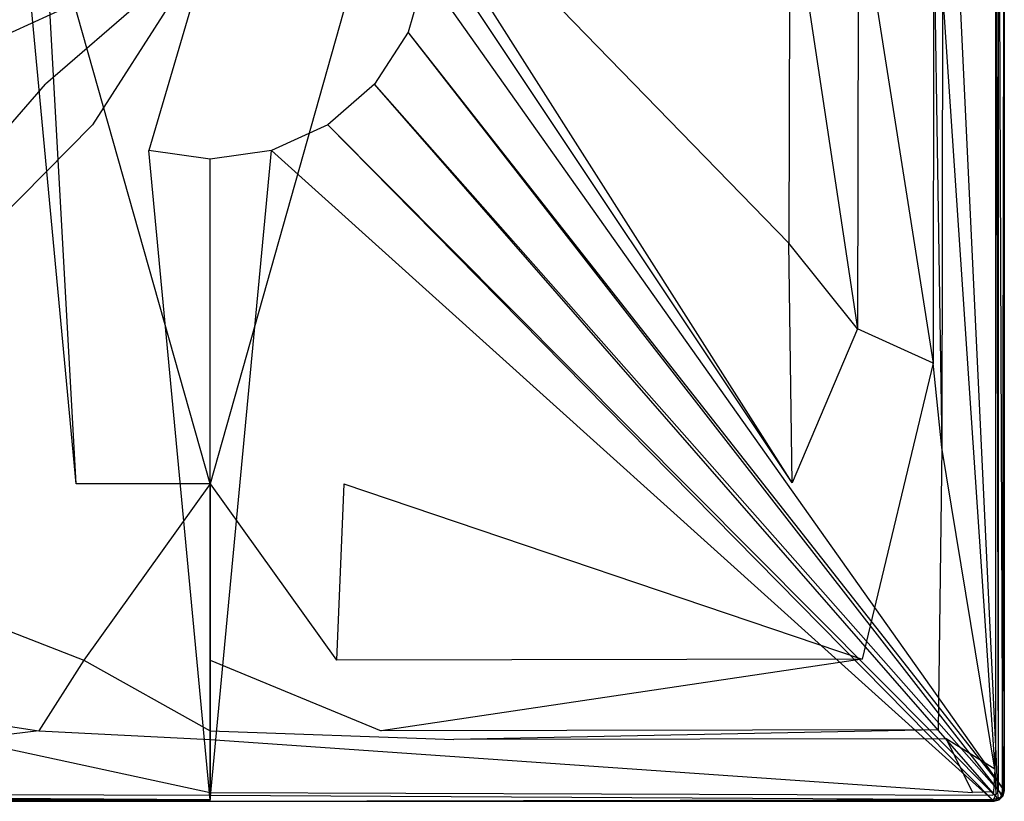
# Model space of a CAD drawing. Extents: x 0 to 0.9, y -0.7 to 0.
# Tile 2 of 7: x 0.342 to 0.9, y -0.7 to -0.257. Entities that reach past the tile are written whole.
import ezdxf

# ---------------------------------------------------------------- set-up
doc = ezdxf.new("R2010")
doc.units = 0
doc.layers.add('L0_WANNE_N_UDA9070ARA215V___0__', color=7, linetype='CONTINUOUS')

msp = doc.modelspace()

# ---------------------------------------------------------------- linework, layer by layer
at = {"layer": 'L0_WANNE_N_UDA9070ARA215V___0__', "color": 8}
for points, invisible_edges in [([(0.896499, -0.011233, 0.015), (0.898962, -0.693866, 0.013975), (0.898962, -0.010913, 0.013975), (0.896499, -0.011233, 0.015)], 14), ([(0.9, -0.010778, 0.0115), (0.898962, -0.693866, 0.013975), (0.9, -0.694002, 0.0115), (0.9, -0.010778, 0.0115)], 13), ([(0.898962, -0.693866, 0.013975), (0.9, -0.010778, 0.0115), (0.898962, -0.010913, 0.013975), (0.898962, -0.693866, 0.013975)], 14), ([(0.9, -0.694002), (0.899501, -0.011173), (0.9, -0.010778), (0.9, -0.694002)], 14), ([(0.9, -0.010778), (0.9, -0.694002, 0.000751), (0.9, -0.694002), (0.9, -0.010778)], 13), ([(0.9, -0.694002, 0.000751), (0.9, -0.010778), (0.9, -0.010778, 0.000751), (0.9, -0.694002, 0.000751)], 14), ([(0.9, -0.694002, 0.000751), (0.9, -0.010778, 0.01035), (0.9, -0.694002, 0.01035), (0.9, -0.694002, 0.000751)], 13), ([(0.9, -0.010778, 0.01035), (0.9, -0.694002, 0.000751), (0.9, -0.010778, 0.000751), (0.9, -0.010778, 0.01035)], 14), ([(0.9, -0.694002, 0.01035), (0.9, -0.010778, 0.0115), (0.9, -0.694002, 0.0115), (0.9, -0.694002, 0.01035)], 13), ([(0.9, -0.010778, 0.0115), (0.9, -0.694002, 0.01035), (0.9, -0.010778, 0.01035), (0.9, -0.010778, 0.0115)], 14), ([(0.899483, -0.693051), (0.57205, -0.230584), (0.899501, -0.011173), (0.899483, -0.693051)], 14), ([(0.86506, -0.043598, 0.015), (0.89508, -0.668877, 0.015), (0.89508, -0.012611, 0.015), (0.86506, -0.043598, 0.015)], 14), ([(0.89508, -0.012611, 0.015), (0.896499, -0.693542, 0.015), (0.896499, -0.011233, 0.015), (0.89508, -0.012611, 0.015)], 14), ([(0.896499, -0.693542, 0.015), (0.89508, -0.012611, 0.015), (0.89508, -0.668877, 0.015), (0.896499, -0.693542, 0.015)], 13), ([(0.898962, -0.693866, 0.013975), (0.896499, -0.011233, 0.015), (0.896499, -0.693542, 0.015), (0.898962, -0.693866, 0.013975)], 13), ([(0.899501, -0.011173), (0.9, -0.694002), (0.899483, -0.693051), (0.899501, -0.011173)], 13), ([(0.89508, -0.668877, 0.015), (0.86506, -0.043598, 0.015), (0.86506, -0.242306, 0.015), (0.89508, -0.668877, 0.015)], 13), ([(0.777983, -0.383746, 0.013404), (0.559979, -0.159683, 0.006596), (0.559331, -0.172726, 0.006611), (0.777983, -0.383746, 0.013404)], 14), ([(0.778407, -0.177769, 0.0134), (0.559979, -0.159683, 0.006596), (0.777983, -0.383746, 0.013404), (0.778407, -0.177769, 0.0134)], 14), ([(0.342704, -0.185797, 0.006629), (0.340669, -0.172726, 0.006611), (0.120253, -0.519649, 0.013408), (0.342704, -0.185797, 0.006629)], 14), ([(0.779747, -0.519649, 0.013408), (0.559331, -0.172726, 0.006611), (0.557296, -0.185797, 0.006629), (0.779747, -0.519649, 0.013408)], 14), ([(0.779747, -0.519649, 0.013408), (0.777983, -0.383746, 0.013404), (0.559331, -0.172726, 0.006611), (0.779747, -0.519649, 0.013408)], 14), ([(0.816865, -0.432365, 0.014969), (0.778407, -0.177769, 0.0134), (0.777983, -0.383746, 0.013404), (0.816865, -0.432365, 0.014969)], 13), ([(0.778407, -0.177769, 0.0134), (0.816865, -0.432365, 0.014969), (0.817237, -0.181936, 0.014968), (0.778407, -0.177769, 0.0134)], 14), ([(0.859628, -0.451864, 0.015), (0.817237, -0.181936, 0.014968), (0.816865, -0.432365, 0.014969), (0.859628, -0.451864, 0.015)], 13), ([(0.817237, -0.181936, 0.014968), (0.859628, -0.451864, 0.015), (0.859989, -0.204348, 0.015), (0.817237, -0.181936, 0.014968)], 14), ([(0.374141, -0.520127, 0.013423), (0.342704, -0.185797, 0.006629), (0.120253, -0.519649, 0.013408), (0.374141, -0.520127, 0.013423)], 14), ([(0.374141, -0.520127, 0.013423), (0.355549, -0.186319, 0.0067), (0.342704, -0.185797, 0.006629), (0.374141, -0.520127, 0.013423)], 14), ([(0.45, -0.520127, 0.013404), (0.355549, -0.186319, 0.0067), (0.374141, -0.520127, 0.013423), (0.45, -0.520127, 0.013404)], 14), ([(0.45, -0.186319, 0.006626), (0.355549, -0.186319, 0.0067), (0.45, -0.520127, 0.013404), (0.45, -0.186319, 0.006626)], 14), ([(0.544451, -0.186319, 0.0067), (0.45, -0.186319, 0.006626), (0.45, -0.520127, 0.013404), (0.544451, -0.186319, 0.0067)], 14), ([(0.544451, -0.186319, 0.0067), (0.45, -0.520127, 0.013404), (0.525859, -0.520127, 0.013423), (0.544451, -0.186319, 0.0067)], 14), ([(0.557296, -0.185797, 0.006629), (0.544451, -0.186319, 0.0067), (0.525859, -0.520127, 0.013423), (0.557296, -0.185797, 0.006629)], 14), ([(0.779747, -0.519649, 0.013408), (0.557296, -0.185797, 0.006629), (0.525859, -0.520127, 0.013423), (0.779747, -0.519649, 0.013408)], 14), ([(0.864687, -0.499505, 0.015), (0.859989, -0.204348, 0.015), (0.859628, -0.451864, 0.015), (0.864687, -0.499505, 0.015)], 13), ([(0.859989, -0.204348, 0.015), (0.864687, -0.499505, 0.015), (0.86506, -0.242306, 0.015), (0.859989, -0.204348, 0.015)], 14), ([(0.45, -0.213047), (0.337838, -0.264238), (0.32795, -0.230584), (0.45, -0.213047)], 14), ([(0.45, -0.213047), (0.356812, -0.293744), (0.337838, -0.264238), (0.45, -0.213047)], 14), ([(0.45, -0.213047), (0.383336, -0.316713), (0.356812, -0.293744), (0.45, -0.213047)], 14), ([(0.45, -0.213047), (0.415261, -0.331283), (0.383336, -0.316713), (0.45, -0.213047)], 14), ([(0.45, -0.336275), (0.415261, -0.331283), (0.45, -0.213047), (0.45, -0.336275)], 14), ([(0.57205, -0.230584), (0.562162, -0.264238), (0.45, -0.213047), (0.57205, -0.230584)], 14), ([(0.484739, -0.331283), (0.45, -0.336275), (0.45, -0.213047), (0.484739, -0.331283)], 14), ([(0.562162, -0.264238), (0.543188, -0.293744), (0.45, -0.213047), (0.562162, -0.264238)], 14), ([(0.543188, -0.293744), (0.516664, -0.316713), (0.45, -0.213047), (0.543188, -0.293744)], 14), ([(0.516664, -0.316713), (0.484739, -0.331283), (0.45, -0.213047), (0.516664, -0.316713)], 14), ([(0.57205, -0.230584), (0.899483, -0.693051), (0.562162, -0.264238), (0.57205, -0.230584)], 13), ([(0.894641, -0.681853, 0.015), (0.86506, -0.242306, 0.015), (0.864687, -0.499505, 0.015), (0.894641, -0.681853, 0.015)], 13), ([(0.86506, -0.242306, 0.015), (0.894641, -0.681853, 0.015), (0.89508, -0.668877, 0.015), (0.86506, -0.242306, 0.015)], 14), ([(0.001354, -0.696098), (0.337838, -0.264238), (0.356812, -0.293744), (0.001354, -0.696098)], 14), ([(0.562162, -0.264238), (0.898646, -0.696098), (0.543188, -0.293744), (0.562162, -0.264238)], 13), ([(0.898646, -0.696098), (0.562162, -0.264238), (0.899483, -0.693051), (0.898646, -0.696098)], 14), ([(0.356812, -0.293744), (0.003594, -0.698331), (0.001354, -0.696098), (0.356812, -0.293744)], 13), ([(0.003594, -0.698331), (0.356812, -0.293744), (0.383336, -0.316713), (0.003594, -0.698331)], 14), ([(0.543188, -0.293744), (0.896406, -0.698331), (0.516664, -0.316713), (0.543188, -0.293744)], 13), ([(0.896406, -0.698331), (0.543188, -0.293744), (0.898646, -0.696098), (0.896406, -0.698331)], 14), ([(0.383336, -0.316713), (0.006647, -0.699159), (0.003594, -0.698331), (0.383336, -0.316713)], 13), ([(0.006647, -0.699159), (0.383336, -0.316713), (0.415261, -0.331283), (0.006647, -0.699159)], 14), ([(0.516664, -0.316713), (0.893353, -0.699159), (0.484739, -0.331283), (0.516664, -0.316713)], 13), ([(0.893353, -0.699159), (0.516664, -0.316713), (0.896406, -0.698331), (0.893353, -0.699159)], 14), ([(0.415261, -0.331283), (0.45, -0.699168), (0.006647, -0.699159), (0.415261, -0.331283)], 13), ([(0.45, -0.699168), (0.415261, -0.331283), (0.45, -0.336275), (0.45, -0.699168)], 14), ([(0.484739, -0.331283), (0.45, -0.699168), (0.45, -0.336275), (0.484739, -0.331283)], 13), ([(0.45, -0.699168), (0.484739, -0.331283), (0.893353, -0.699159), (0.45, -0.699168)], 14), ([(0.779747, -0.519649, 0.013408), (0.816865, -0.432365, 0.014969), (0.777983, -0.383746, 0.013404), (0.779747, -0.519649, 0.013408)], 13), ([(0.816865, -0.432365, 0.014969), (0.779747, -0.519649, 0.013408), (0.819504, -0.619543, 0.01497), (0.816865, -0.432365, 0.014969)], 14), ([(0.819504, -0.619543, 0.01497), (0.859628, -0.451864, 0.015), (0.816865, -0.432365, 0.014969), (0.819504, -0.619543, 0.01497)], 13), ([(0.859628, -0.451864, 0.015), (0.819504, -0.619543, 0.01497), (0.862563, -0.659552, 0.015), (0.859628, -0.451864, 0.015)], 14), ([(0.862563, -0.659552, 0.015), (0.864687, -0.499505, 0.015), (0.859628, -0.451864, 0.015), (0.862563, -0.659552, 0.015)], 13), ([(0.864687, -0.499505, 0.015), (0.862563, -0.659552, 0.015), (0.867093, -0.664622, 0.015), (0.864687, -0.499505, 0.015)], 14), ([(0.867093, -0.664622, 0.015), (0.894641, -0.681853, 0.015), (0.864687, -0.499505, 0.015), (0.867093, -0.664622, 0.015)], 13), ([(0.378425, -0.62001, 0.014971), (0.120253, -0.519649, 0.013408), (0.080496, -0.619543, 0.01497), (0.378425, -0.62001, 0.014971)], 13), ([(0.120253, -0.519649, 0.013408), (0.378425, -0.62001, 0.014971), (0.374141, -0.520127, 0.013423), (0.120253, -0.519649, 0.013408)], 14), ([(0.378425, -0.62001, 0.014971), (0.45, -0.520127, 0.013404), (0.374141, -0.520127, 0.013423), (0.378425, -0.62001, 0.014971)], 13), ([(0.45, -0.520127, 0.013404), (0.378425, -0.62001, 0.014971), (0.45, -0.62001, 0.014966), (0.45, -0.520127, 0.013404)], 14), ([(0.521575, -0.62001, 0.014971), (0.45, -0.520127, 0.013404), (0.45, -0.62001, 0.014966), (0.521575, -0.62001, 0.014971)], 13), ([(0.45, -0.520127, 0.013404), (0.521575, -0.62001, 0.014971), (0.525859, -0.520127, 0.013423), (0.45, -0.520127, 0.013404)], 14), ([(0.819504, -0.619543, 0.01497), (0.525859, -0.520127, 0.013423), (0.521575, -0.62001, 0.014971), (0.819504, -0.619543, 0.01497)], 13), ([(0.525859, -0.520127, 0.013423), (0.819504, -0.619543, 0.01497), (0.779747, -0.519649, 0.013408), (0.525859, -0.520127, 0.013423)], 14), ([(0.353045, -0.660014, 0.015), (0.080496, -0.619543, 0.01497), (0.037437, -0.659552, 0.015), (0.353045, -0.660014, 0.015)], 13), ([(0.080496, -0.619543, 0.01497), (0.353045, -0.660014, 0.015), (0.378425, -0.62001, 0.014971), (0.080496, -0.619543, 0.01497)], 14), ([(0.45, -0.660014, 0.015), (0.378425, -0.62001, 0.014971), (0.353045, -0.660014, 0.015), (0.45, -0.660014, 0.015)], 13), ([(0.378425, -0.62001, 0.014971), (0.45, -0.660014, 0.015), (0.45, -0.62001, 0.014966), (0.378425, -0.62001, 0.014971)], 14), ([(0.546955, -0.660014, 0.015), (0.45, -0.62001, 0.014966), (0.45, -0.660014, 0.015), (0.546955, -0.660014, 0.015)], 13), ([(0.45, -0.62001, 0.014966), (0.546955, -0.660014, 0.015), (0.521575, -0.62001, 0.014971), (0.45, -0.62001, 0.014966)], 14), ([(0.546955, -0.660014, 0.015), (0.819504, -0.619543, 0.01497), (0.521575, -0.62001, 0.014971), (0.546955, -0.660014, 0.015)], 13), ([(0.819504, -0.619543, 0.01497), (0.546955, -0.660014, 0.015), (0.862563, -0.659552, 0.015), (0.819504, -0.619543, 0.01497)], 14), ([(0.037437, -0.659552, 0.015), (0.311841, -0.665081, 0.015), (0.353045, -0.660014, 0.015), (0.037437, -0.659552, 0.015)], 14), ([(0.45, -0.665081, 0.015), (0.353045, -0.660014, 0.015), (0.311841, -0.665081, 0.015), (0.45, -0.665081, 0.015)], 13), ([(0.353045, -0.660014, 0.015), (0.45, -0.665081, 0.015), (0.45, -0.660014, 0.015), (0.353045, -0.660014, 0.015)], 14), ([(0.588159, -0.665081, 0.015), (0.45, -0.660014, 0.015), (0.45, -0.665081, 0.015), (0.588159, -0.665081, 0.015)], 13), ([(0.45, -0.660014, 0.015), (0.588159, -0.665081, 0.015), (0.546955, -0.660014, 0.015), (0.45, -0.660014, 0.015)], 14), ([(0.588159, -0.665081, 0.015), (0.862563, -0.659552, 0.015), (0.546955, -0.660014, 0.015), (0.588159, -0.665081, 0.015)], 13), ([(0.862563, -0.659552, 0.015), (0.588159, -0.665081, 0.015), (0.867093, -0.664622, 0.015), (0.862563, -0.659552, 0.015)], 14), ([(0.45, -0.695083, 0.015), (0.311841, -0.665081, 0.015), (0.017998, -0.695083, 0.015), (0.45, -0.695083, 0.015)], 13), ([(0.311841, -0.665081, 0.015), (0.45, -0.695083, 0.015), (0.45, -0.665081, 0.015), (0.311841, -0.665081, 0.015)], 14), ([(0.882002, -0.695083, 0.015), (0.45, -0.665081, 0.015), (0.45, -0.695083, 0.015), (0.882002, -0.695083, 0.015)], 13), ([(0.45, -0.665081, 0.015), (0.882002, -0.695083, 0.015), (0.588159, -0.665081, 0.015), (0.45, -0.665081, 0.015)], 14), ([(0.882002, -0.695083, 0.015), (0.867093, -0.664622, 0.015), (0.588159, -0.665081, 0.015), (0.882002, -0.695083, 0.015)], 13), ([(0.894641, -0.681853, 0.015), (0.867093, -0.664622, 0.015), (0.893919, -0.69464, 0.015), (0.894641, -0.681853, 0.015)], 14), ([(0.867093, -0.664622, 0.015), (0.882002, -0.695083, 0.015), (0.893919, -0.69464, 0.015), (0.867093, -0.664622, 0.015)], 14), ([(0.896057, -0.69519, 0.015), (0.89508, -0.668877, 0.015), (0.894641, -0.681853, 0.015), (0.896057, -0.69519, 0.015)], 13), ([(0.89508, -0.668877, 0.015), (0.896057, -0.69519, 0.015), (0.896499, -0.693542, 0.015), (0.89508, -0.668877, 0.015)], 14), ([(0.895187, -0.69606, 0.015), (0.894641, -0.681853, 0.015), (0.893919, -0.69464, 0.015), (0.895187, -0.69606, 0.015)], 13), ([(0.894641, -0.681853, 0.015), (0.895187, -0.69606, 0.015), (0.896057, -0.69519, 0.015), (0.894641, -0.681853, 0.015)], 14), ([(0.45, -0.698975, 0.013975), (0.006463, -0.696501, 0.015), (0.006138, -0.698963, 0.013975), (0.45, -0.698975, 0.013975)], 13), ([(0.45, -0.696501, 0.015), (0.017998, -0.695083, 0.015), (0.006463, -0.696501, 0.015), (0.45, -0.696501, 0.015)], 13), ([(0.006463, -0.696501, 0.015), (0.45, -0.698975, 0.013975), (0.45, -0.696501, 0.015), (0.006463, -0.696501, 0.015)], 14), ([(0.017998, -0.695083, 0.015), (0.45, -0.696501, 0.015), (0.45, -0.695083, 0.015), (0.017998, -0.695083, 0.015)], 14), ([(0.893537, -0.696501, 0.015), (0.45, -0.695083, 0.015), (0.45, -0.696501, 0.015), (0.893537, -0.696501, 0.015)], 13), ([(0.45, -0.695083, 0.015), (0.893537, -0.696501, 0.015), (0.882002, -0.695083, 0.015), (0.45, -0.695083, 0.015)], 14), ([(0.893862, -0.698963, 0.013975), (0.45, -0.696501, 0.015), (0.45, -0.698975, 0.013975), (0.893862, -0.698963, 0.013975)], 13), ([(0.45, -0.696501, 0.015), (0.893862, -0.698963, 0.013975), (0.893537, -0.696501, 0.015), (0.45, -0.696501, 0.015)], 14), ([(0.893537, -0.696501, 0.015), (0.893919, -0.69464, 0.015), (0.882002, -0.695083, 0.015), (0.893537, -0.696501, 0.015)], 13), ([(0.893919, -0.69464, 0.015), (0.893537, -0.696501, 0.015), (0.895187, -0.69606, 0.015), (0.893919, -0.69464, 0.015)], 14), ([(0.893862, -0.698963, 0.013975), (0.895187, -0.69606, 0.015), (0.893537, -0.696501, 0.015), (0.893862, -0.698963, 0.013975)], 13), ([(0.895187, -0.69606, 0.015), (0.893862, -0.698963, 0.013975), (0.896443, -0.698234, 0.013975), (0.895187, -0.69606, 0.015)], 14), ([(0.896443, -0.698234, 0.013975), (0.896057, -0.69519, 0.015), (0.895187, -0.69606, 0.015), (0.896443, -0.698234, 0.013975)], 13), ([(0.898233, -0.696445, 0.013975), (0.896499, -0.693542, 0.015), (0.896057, -0.69519, 0.015), (0.898233, -0.696445, 0.013975)], 13), ([(0.896057, -0.69519, 0.015), (0.896443, -0.698234, 0.013975), (0.898233, -0.696445, 0.013975), (0.896057, -0.69519, 0.015)], 14), ([(0.898646, -0.696098), (0.896999, -0.699196), (0.896406, -0.698331), (0.898646, -0.696098)], 13), ([(0.896443, -0.698234, 0.013975), (0.899196, -0.697001, 0.0115), (0.898233, -0.696445, 0.013975), (0.896443, -0.698234, 0.013975)], 14), ([(0.899196, -0.697001, 0.0115), (0.896443, -0.698234, 0.013975), (0.896999, -0.699196, 0.0115), (0.899196, -0.697001, 0.0115)], 13), ([(0.896499, -0.693542, 0.015), (0.898233, -0.696445, 0.013975), (0.898962, -0.693866, 0.013975), (0.896499, -0.693542, 0.015)], 14), ([(0.896999, -0.699196), (0.898646, -0.696098), (0.899196, -0.697001), (0.896999, -0.699196)], 14), ([(0.899196, -0.697001), (0.896999, -0.699196, 0.000751), (0.896999, -0.699196), (0.899196, -0.697001)], 13), ([(0.896999, -0.699196, 0.000751), (0.899196, -0.697001), (0.899196, -0.697001, 0.000751), (0.896999, -0.699196, 0.000751)], 14), ([(0.899196, -0.697001, 0.000751), (0.896999, -0.699196, 0.01035), (0.896999, -0.699196, 0.000751), (0.899196, -0.697001, 0.000751)], 13), ([(0.896999, -0.699196, 0.01035), (0.899196, -0.697001, 0.000751), (0.899196, -0.697001, 0.01035), (0.896999, -0.699196, 0.01035)], 14), ([(0.899196, -0.697001, 0.01035), (0.896999, -0.699196, 0.0115), (0.896999, -0.699196, 0.01035), (0.899196, -0.697001, 0.01035)], 13), ([(0.896999, -0.699196, 0.0115), (0.899196, -0.697001, 0.01035), (0.899196, -0.697001, 0.0115), (0.896999, -0.699196, 0.0115)], 14), ([(0.898962, -0.693866, 0.013975), (0.898233, -0.696445, 0.013975), (0.9, -0.694002, 0.0115), (0.898962, -0.693866, 0.013975)], 14), ([(0.9, -0.694002, 0.0115), (0.898233, -0.696445, 0.013975), (0.899196, -0.697001, 0.0115), (0.9, -0.694002, 0.0115)], 14), ([(0.899483, -0.693051), (0.899196, -0.697001), (0.898646, -0.696098), (0.899483, -0.693051)], 13), ([(0.899196, -0.697001), (0.899483, -0.693051), (0.9, -0.694002), (0.899196, -0.697001)], 14), ([(0.9, -0.694002), (0.899196, -0.697001, 0.000751), (0.899196, -0.697001), (0.9, -0.694002)], 13), ([(0.899196, -0.697001, 0.000751), (0.9, -0.694002), (0.9, -0.694002, 0.000751), (0.899196, -0.697001, 0.000751)], 14), ([(0.899196, -0.697001, 0.000751), (0.9, -0.694002, 0.01035), (0.899196, -0.697001, 0.01035), (0.899196, -0.697001, 0.000751)], 13), ([(0.9, -0.694002, 0.01035), (0.899196, -0.697001, 0.000751), (0.9, -0.694002, 0.000751), (0.9, -0.694002, 0.01035)], 14), ([(0.899196, -0.697001, 0.01035), (0.9, -0.694002, 0.0115), (0.899196, -0.697001, 0.0115), (0.899196, -0.697001, 0.01035)], 13), ([(0.9, -0.694002, 0.0115), (0.899196, -0.697001, 0.01035), (0.9, -0.694002, 0.01035), (0.9, -0.694002, 0.0115)], 14), ([(0.006002, -0.7, 0.0115), (0.45, -0.698975, 0.013975), (0.006138, -0.698963, 0.013975), (0.006002, -0.7, 0.0115)], 14), ([(0.45, -0.698975, 0.013975), (0.006002, -0.7, 0.0115), (0.45, -0.7, 0.0115), (0.45, -0.698975, 0.013975)], 13), ([(0.006647, -0.699159), (0.45, -0.7), (0.006002, -0.7), (0.006647, -0.699159)], 13), ([(0.45, -0.7, 0.000751), (0.006002, -0.7), (0.45, -0.7), (0.45, -0.7, 0.000751)], 13), ([(0.006002, -0.7), (0.45, -0.7, 0.000751), (0.006002, -0.7, 0.000751), (0.006002, -0.7)], 14), ([(0.45, -0.7, 0.0115), (0.006002, -0.7, 0.01035), (0.45, -0.7, 0.01035), (0.45, -0.7, 0.0115)], 13), ([(0.006002, -0.7, 0.01035), (0.45, -0.7, 0.0115), (0.006002, -0.7, 0.0115), (0.006002, -0.7, 0.01035)], 14), ([(0.45, -0.7, 0.01035), (0.006002, -0.7, 0.000751), (0.45, -0.7, 0.000751), (0.45, -0.7, 0.01035)], 13), ([(0.006002, -0.7, 0.000751), (0.45, -0.7, 0.01035), (0.006002, -0.7, 0.01035), (0.006002, -0.7, 0.000751)], 14), ([(0.45, -0.7), (0.006647, -0.699159), (0.45, -0.699168), (0.45, -0.7)], 14), ([(0.893862, -0.698963, 0.013975), (0.45, -0.7, 0.0115), (0.893998, -0.7, 0.0115), (0.893862, -0.698963, 0.013975)], 13), ([(0.45, -0.7, 0.0115), (0.893862, -0.698963, 0.013975), (0.45, -0.698975, 0.013975), (0.45, -0.7, 0.0115)], 14), ([(0.893353, -0.699159), (0.45, -0.7), (0.45, -0.699168), (0.893353, -0.699159)], 13), ([(0.45, -0.7), (0.893353, -0.699159), (0.893998, -0.7), (0.45, -0.7)], 14), ([(0.893998, -0.7, 0.000751), (0.45, -0.7), (0.893998, -0.7), (0.893998, -0.7, 0.000751)], 13), ([(0.45, -0.7), (0.893998, -0.7, 0.000751), (0.45, -0.7, 0.000751), (0.45, -0.7)], 14), ([(0.893998, -0.7, 0.0115), (0.45, -0.7, 0.01035), (0.893998, -0.7, 0.01035), (0.893998, -0.7, 0.0115)], 13), ([(0.45, -0.7, 0.01035), (0.893998, -0.7, 0.0115), (0.45, -0.7, 0.0115), (0.45, -0.7, 0.01035)], 14), ([(0.893998, -0.7, 0.01035), (0.45, -0.7, 0.000751), (0.893998, -0.7, 0.000751), (0.893998, -0.7, 0.01035)], 13), ([(0.45, -0.7, 0.000751), (0.893998, -0.7, 0.01035), (0.45, -0.7, 0.01035), (0.45, -0.7, 0.000751)], 14), ([(0.896406, -0.698331), (0.893998, -0.7), (0.893353, -0.699159), (0.896406, -0.698331)], 13), ([(0.896443, -0.698234, 0.013975), (0.893862, -0.698963, 0.013975), (0.896999, -0.699196, 0.0115), (0.896443, -0.698234, 0.013975)], 14), ([(0.893862, -0.698963, 0.013975), (0.893998, -0.7, 0.0115), (0.896999, -0.699196, 0.0115), (0.893862, -0.698963, 0.013975)], 14), ([(0.893998, -0.7), (0.896406, -0.698331), (0.896999, -0.699196), (0.893998, -0.7)], 14), ([(0.896999, -0.699196), (0.893998, -0.7, 0.000751), (0.893998, -0.7), (0.896999, -0.699196)], 13), ([(0.893998, -0.7, 0.000751), (0.896999, -0.699196), (0.896999, -0.699196, 0.000751), (0.893998, -0.7, 0.000751)], 14), ([(0.896999, -0.699196, 0.000751), (0.893998, -0.7, 0.01035), (0.893998, -0.7, 0.000751), (0.896999, -0.699196, 0.000751)], 13), ([(0.893998, -0.7, 0.01035), (0.896999, -0.699196, 0.000751), (0.896999, -0.699196, 0.01035), (0.893998, -0.7, 0.01035)], 14), ([(0.896999, -0.699196, 0.0115), (0.893998, -0.7, 0.01035), (0.896999, -0.699196, 0.01035), (0.896999, -0.699196, 0.0115)], 13), ([(0.893998, -0.7, 0.01035), (0.896999, -0.699196, 0.0115), (0.893998, -0.7, 0.0115), (0.893998, -0.7, 0.01035)], 14)]:
    msp.add_3dface(points, dxfattribs=dict(at, invisible_edges=invisible_edges))

doc.saveas('drawing.dxf')
